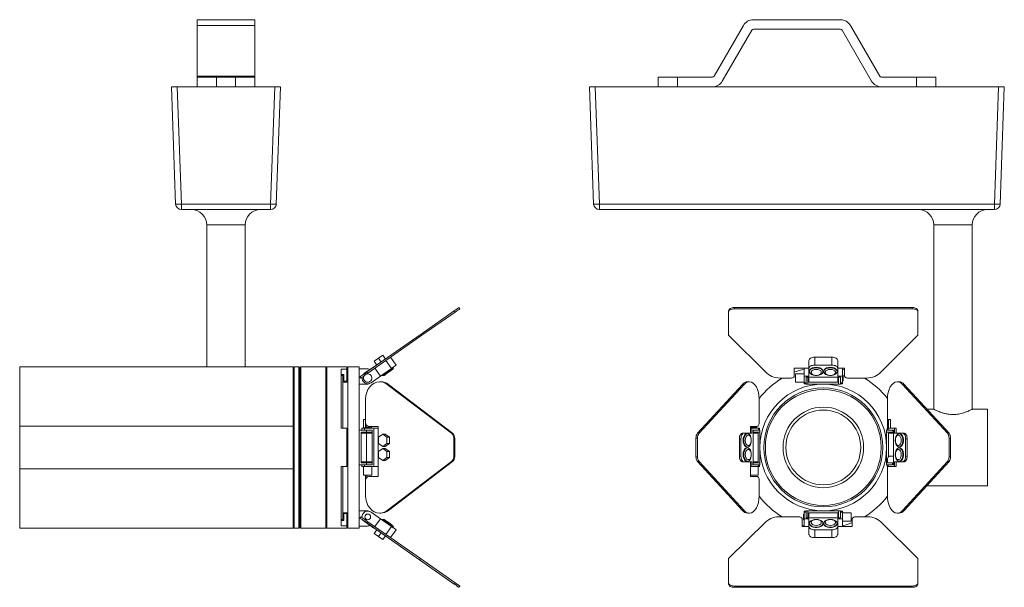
# Model space of a CAD drawing. Header units: millimetres. Extents: x -205 to 614, y -56 to 541.
# Tile 1 of 3: x -205 to 308, y -56 to 240. Entities that reach past the tile are written whole.
import ezdxf

# ---------------------------------------------------------------- set-up
doc = ezdxf.new("R2010")
doc.units = ezdxf.units.MM

msp = doc.modelspace()

# ---------------------------------------------------------------- linework, layer by layer
at = {"color": 7, "linetype": 'Continuous', "lineweight": 15}
for p, q in [((-82.49, 239.77), (-112.49, 239.77)), ((-112.49, 239.77), (-112.49, 236.77)), ((-82.49, 236.77), (-112.49, 236.77)), ((-112.49, 210.27), (-112.49, 236.77)), ((-82.49, 239.77), (-82.49, 236.77)), ((-82.49, 210.27), (-82.49, 236.77)), ((156.87, 210.27), (172.17, 236.77)), ((177.37, 239.77), (222.79, 239.77)), ((227.98, 236.77), (243.28, 210.27)), ((176.5, 234.27), (161.2, 207.77)), ((222.79, 234.77), (177.37, 234.77)), ((238.95, 207.77), (223.65, 234.27)), ((-82.49, 210.27), (-112.49, 210.27)), ((-112.49, 209.77), (-112.49, 210.27)), ((-112.49, 204.77), (-112.49, 209.77)), ((-112.49, 209.77), (-102.49, 209.77)), ((-102.49, 209.77), (-102.49, 204.77)), ((-92.49, 209.77), (-102.49, 209.77)), ((-92.49, 204.77), (-92.49, 209.77)), ((-92.49, 209.77), (-82.49, 209.77)), ((-82.49, 209.77), (-82.49, 210.27)), ((-82.49, 209.77), (-82.49, 204.77)), ((127.76, 204.77), (127.76, 209.77)), ((127.76, 209.77), (137.76, 209.77)), ((137.76, 209.77), (137.76, 204.77)), ((137.76, 209.77), (156, 209.77)), ((244.15, 209.77), (262.4, 209.77)), ((262.4, 204.77), (262.4, 209.77)), ((262.4, 209.77), (272.4, 209.77)), ((272.4, 209.77), (272.4, 204.77)), ((-123.74, 143.67), (-125.87, 204.77)), ((-125.87, 204.77), (-122.87, 204.77)), ((-122.87, 204.77), (-120.74, 143.67)), ((-122.87, 204.77), (-72.1, 204.77)), ((-74.23, 143.67), (-72.1, 204.77)), ((-72.1, 204.77), (-69.1, 204.77)), ((-69.1, 204.77), (-71.24, 143.67)), ((94.13, 143.67), (91.99, 204.77)), ((91.99, 204.77), (94.99, 204.77)), ((94.99, 204.77), (97.12, 143.67)), ((94.99, 204.77), (305.16, 204.77)), ((303.03, 143.67), (305.16, 204.77)), ((305.16, 204.77), (308.16, 204.77)), ((308.16, 204.77), (306.03, 143.67)), ((-120.74, 143.67), (-74.23, 143.67)), ((-120.74, 140.77), (-120.74, 143.67)), ((-74.23, 140.77), (-120.74, 140.77)), ((-74.23, 143.67), (-74.23, 140.77)), ((97.12, 143.67), (303.03, 143.67)), ((97.12, 143.67), (97.12, 140.77)), ((303.03, 140.77), (97.12, 140.77)), ((303.03, 143.67), (303.03, 140.77)), ((-107.49, 132.77), (-107.49, 58.77)), ((-87.49, 58.77), (-87.49, 132.77)), ((271.43, 132.77), (271.43, 36.67)), ((291.43, 36.67), (291.43, 132.77)), ((21.47, 87.96), (4.2, 75.87)), ((21.93, 87.31), (4.66, 75.22)), ((21.47, 87.96), (21.93, 87.31)), ((23.93, 89.69), (24.39, 89.03)), ((164.48, 87.96), (164.48, 87.31)), ((164.48, 87.31), (164.48, 75.22)), ((167.48, 89.69), (167.48, 89.03)), ((260.17, 89.69), (167.48, 89.69)), ((260.17, 89.03), (167.48, 89.03)), ((260.17, 89.69), (260.17, 89.03)), ((263.17, 87.96), (263.17, 87.31)), ((263.17, 75.22), (263.17, 87.31)), ((4.2, 75.87), (-23.99, 56.13)), ((4.66, 75.22), (-23.53, 55.48)), ((4.2, 75.87), (4.66, 75.22)), ((164.48, 75.22), (184.35, 55.48)), ((243.3, 55.48), (263.17, 75.22)), ((-17.99, 63.26), (-20.25, 61.68)), ((-20.25, 61.68), (-18.87, 59.72)), ((-15.74, 64.84), (-17.99, 63.26)), ((-17.99, 63.26), (-16.62, 61.29)), ((-15.74, 64.84), (-14.37, 62.87)), ((-14.11, 62.07), (-11.24, 57.98)), ((-11.65, 63.79), (-8.79, 59.7)), ((206.33, 62.07), (206.33, 57.98)), ((218.33, 63.79), (209.33, 63.79)), ((209.33, 63.79), (209.33, 59.7)), ((218.33, 63.79), (218.33, 59.7)), ((221.33, 62.07), (221.33, 57.98)), ((-62.49, 58.77), (-204.99, 58.77)), ((-204.99, 58.77), (-204.99, 27.9)), ((-61.99, 58.77), (-62.49, 58.27)), ((-62.49, 27.9), (-62.49, 58.77)), ((-59.49, 58.77), (-61.99, 58.77)), ((-61.99, -25.23), (-61.99, 58.77)), ((-58.99, 58.27), (-59.49, 58.77)), ((-59.49, -25.23), (-59.49, 58.77)), ((-58.49, 58.77), (-58.99, 58.27)), ((-58.99, -24.73), (-58.99, 58.27)), ((-45.49, 58.77), (-58.49, 58.77)), ((-58.49, -25.23), (-58.49, 58.77)), ((-44.99, 58.27), (-45.49, 58.77)), ((-45.49, -25.23), (-45.49, 58.77)), ((-34.49, 58.77), (-44.99, 58.77)), ((-44.99, -25.23), (-44.99, 58.77)), ((-34.49, 57.56), (-37.49, 57.56)), ((-37.49, 57.56), (-37.49, 26.77)), ((-34.49, 58.77), (-34.49, 57.56)), ((-34.49, 57.56), (-34.49, 51.27)), ((-27.99, 58.77), (-33.99, 58.77)), ((-33.99, -25.23), (-33.99, 58.77)), ((-27.99, 57.8), (-27.99, 58.77)), ((-27.99, 25.77), (-27.99, 57.8)), ((-24.19, 57.8), (-27.99, 57.8)), ((-20.42, 58.88), (-25.33, 55.43)), ((-20.42, 58.88), (-20.3, 58.71)), ((-19.85, 58.06), (-16.98, 53.96)), ((-11.24, 57.98), (-16.98, 53.96)), ((-10.62, 57.44), (-10.23, 58.27)), ((-10.23, 58.27), (-10.42, 58.55)), ((198.73, 58.06), (203.83, 58.06)), ((198.73, 54.04), (198.73, 58.06)), ((203.83, 58.06), (206.33, 58.06)), ((203.83, 58.06), (203.83, 53.96)), ((206.33, 57.98), (206.33, 53.96)), ((206.63, 56.54), (206.63, 56.27)), ((218.33, 59.7), (209.33, 59.7)), ((213.63, 56.27), (213.63, 56.54)), ((214.03, 56.54), (214.03, 56.27)), ((221.03, 56.27), (221.03, 56.54)), ((221.33, 58.06), (223.83, 58.06)), ((221.33, 53.96), (221.33, 57.98)), ((223.83, 58.06), (224.83, 58.06)), ((223.83, 58.06), (223.83, 53.96)), ((223.83, 57.56), (224.83, 57.31)), ((224.83, 58.06), (224.83, 54.04)), ((-36.14, 54.77), (-37.49, 54.77)), ((-36.49, 54.27), (-37.49, 54.27)), ((-36.49, 26.77), (-36.49, 54.27)), ((-36.14, 54.77), (-36.14, 51.27)), ((-27.68, 53.55), (-27.22, 52.89)), ((-23.99, 56.13), (-23.53, 55.48)), ((-16.98, 53.96), (-21.89, 50.52)), ((-16.16, 54.53), (-15.96, 54.26)), ((-15.96, 54.26), (-15.04, 54.34)), ((192.15, 52.89), (196.73, 52.89)), ((203.83, 55.18), (199.33, 55.18)), ((199.33, 50.78), (199.33, 55.18)), ((203.83, 53.96), (203.83, 50.52)), ((206.33, 53.96), (203.83, 53.96)), ((204.83, 53.39), (222.83, 53.39)), ((204.83, 50.52), (204.83, 53.39)), ((205.83, 53.41), (205.83, 49.8)), ((206.33, 53.39), (206.33, 50.8)), ((223.83, 53.96), (221.33, 53.96)), ((221.33, 53.39), (221.33, 50.8)), ((221.83, 49.8), (221.83, 53.41)), ((222.83, 53.39), (222.83, 50.52)), ((224.23, 54.48), (223.83, 54.48)), ((223.83, 50.52), (223.83, 53.96)), ((223.83, 51.48), (224.23, 51.48)), ((224.23, 54.48), (224.23, 52.98)), ((224.23, 52.98), (224.23, 51.48)), ((226.83, 52.89), (235.51, 52.89)), ((-33.99, 50.77), (-36.49, 50.77)), ((-34.49, 51.27), (-36.14, 51.27)), ((-24.19, 49.8), (-27.99, 49.8)), ((-16.73, 51.04), (-17.31, 51.04)), ((-13.4, 49.67), (20.04, 24.16)), ((-13.4, 49.67), (-12.82, 49.67)), ((-12.82, 49.67), (20.61, 24.16)), ((171.69, 49.67), (148.28, 24.16)), ((172.51, 49.67), (149.1, 24.16)), ((171.69, 49.67), (172.51, 49.67)), ((175.25, 51.04), (174.43, 51.04)), ((199.33, 50.78), (203.83, 50.78)), ((204.83, 50.52), (203.83, 50.52)), ((203.83, 50.52), (203.83, 49.98)), ((203.83, 49.98), (204.83, 49.98)), ((204.83, 49.8), (204.83, 50.52)), ((205.83, 49.8), (204.83, 49.8)), ((205.83, 49.8), (221.83, 49.8)), ((221.33, 50.8), (206.33, 50.8)), ((222.83, 49.8), (221.83, 49.8)), ((222.83, 50.52), (223.83, 50.52)), ((222.83, 50.52), (222.83, 49.8)), ((222.83, 49.98), (223.83, 49.98)), ((223.83, 50.52), (223.83, 49.98)), ((253.23, 51.04), (252.41, 51.04)), ((278.56, 24.16), (255.14, 49.67)), ((255.96, 49.67), (255.14, 49.67)), ((279.38, 24.16), (255.96, 49.67)), ((-24.68, 29.77), (-24.68, 42.04)), ((180.41, 29.77), (180.41, 42.04)), ((247.25, 42.04), (247.25, 27.37)), ((271.23, 36.77), (267.8, 36.77)), ((299.43, 36.77), (291.59, 36.77)), ((299.43, 36.77), (299.43, -3.23)), ((-25.81, 31.27), (-25.81, 26.77)), ((-25.81, 31.27), (-24.64, 31.27)), ((247.87, 26.77), (247.87, 31.27)), ((247.87, 31.27), (248.92, 31.27)), ((248.92, 31.27), (248.92, 26.77)), ((-62.49, 27.9), (-204.99, 27.9)), ((-204.99, 27.9), (-204.99, 5.65)), ((-62.49, 27.9), (-62.49, 25.83)), ((-62.49, 7.72), (-62.49, 25.83)), ((-34.49, 26.77), (-37.49, 26.77)), ((-34.49, 26.77), (-34.49, 6.77)), ((-27.99, 7.77), (-27.99, 25.77)), ((-24.19, 25.77), (-27.99, 25.77)), ((-26.61, 26.77), (-26.61, 25.77)), ((-26.61, 26.77), (-25.33, 26.77)), ((-25.33, 25.77), (-25.33, 26.77)), ((-25.33, 26.77), (-20.42, 26.77)), ((-25.11, 27.17), (-25.11, 26.77)), ((-25.11, 27.17), (-22.11, 27.17)), ((-24.68, 29.77), (-24.68, 27.37)), ((-24.68, 27.37), (-24.1, 27.37)), ((-24.19, 24.77), (-24.19, 25.77)), ((-24.19, 25.77), (-22.5, 25.77)), ((-24.1, 28.25), (-24.1, 27.37)), ((-23.22, 27.17), (-23.22, 27.78)), ((-18.12, 27.77), (-23.04, 27.77)), ((-21.24, 25.77), (-22.5, 25.77)), ((-22.11, 26.77), (-22.11, 27.17)), ((-21.71, 27.77), (-21.71, 26.77)), ((-21.24, 7.77), (-21.24, 25.77)), ((-20.42, 26.77), (-20.42, 6.77)), ((-20.42, 26.77), (-18.12, 26.77)), ((-18.12, 26.77), (-18.12, 27.77)), ((-18.12, 6.77), (-18.12, 26.77)), ((175.82, 27.77), (179.26, 27.77)), ((175.82, 26.77), (175.82, 27.77)), ((175.82, 24.27), (175.82, 26.77)), ((175.82, 26.77), (176.64, 26.77)), ((176.12, 27.17), (176.12, 26.77)), ((176.12, 27.17), (177.62, 27.17)), ((180.08, 26.77), (176.64, 26.77)), ((176.64, 26.77), (176.64, 24.27)), ((177.21, 25.77), (180.08, 25.77)), ((177.21, 7.77), (177.21, 25.77)), ((177.62, 27.17), (179.12, 27.17)), ((179.12, 26.77), (179.12, 27.17)), ((180.08, 25.77), (180.08, 26.77)), ((180.08, 26.77), (180.62, 26.77)), ((180.08, 25.77), (180.8, 25.77)), ((180.62, 25.77), (180.62, 26.77)), ((180.8, 25.77), (180.8, 24.77)), ((246.85, 24.77), (246.85, 25.77)), ((246.85, 25.77), (247.58, 25.77)), ((247.03, 26.77), (247.03, 25.77)), ((247.58, 26.77), (247.03, 26.77)), ((247.58, 25.77), (247.58, 26.77)), ((251.02, 26.77), (247.58, 26.77)), ((247.58, 25.77), (250.44, 25.77)), ((249.91, 25.37), (249.91, 25.77)), ((250.44, 25.77), (250.44, 7.77)), ((251.02, 24.27), (251.02, 26.77)), ((251.84, 26.77), (251.02, 26.77)), ((251.84, 24.27), (251.84, 26.77)), ((-26.99, 24.77), (-26.99, 8.77)), ((-24.19, 24.77), (-26.99, 24.77)), ((-26.99, 24.27), (-24.19, 24.27)), ((-21.24, 24.77), (-24.19, 24.77)), ((-24.19, 24.27), (-24.19, 9.27)), ((-24.19, 24.27), (-21.24, 24.27)), ((-18.07, 22.06), (-15.81, 23.65)), ((-18.07, 18.88), (-18.07, 22.06)), ((-15.81, 23.65), (-13.56, 22.06)), ((-15.81, 23.65), (-14.44, 23.65)), ((-14.44, 23.65), (-12.19, 22.06)), ((-13.56, 22.06), (-13.56, 18.88)), ((-13.56, 22.06), (-12.19, 22.06)), ((-12.19, 22.06), (-12.19, 18.88)), ((20.04, 24.16), (20.61, 24.16)), ((21.19, 21.62), (21.19, 11.93)), ((21.19, 21.62), (21.77, 21.62)), ((21.77, 21.62), (21.77, 11.93)), ((147.47, 21.62), (147.47, 11.93)), ((147.47, 21.62), (148.29, 21.62)), ((148.28, 24.16), (149.1, 24.16)), ((148.29, 21.62), (148.29, 11.93)), ((170.08, 21.27), (170.08, 12.27)), ((170.08, 21.27), (170.9, 21.27)), ((170.9, 21.27), (170.9, 12.27)), ((171.8, 24.27), (172.62, 24.27)), ((176.64, 24.27), (172.62, 24.27)), ((174.33, 23.97), (174.06, 23.97)), ((180.8, 24.77), (177.19, 24.77)), ((177.21, 24.27), (179.8, 24.27)), ((179.8, 24.27), (179.8, 9.27)), ((180.8, 8.77), (180.8, 24.77)), ((250.46, 24.77), (246.85, 24.77)), ((246.85, 24.77), (246.85, 8.77)), ((247.85, 12.03), (247.85, 24.27)), ((250.44, 24.27), (247.85, 24.27)), ((249.91, 25.37), (250.44, 25.37)), ((255.03, 24.27), (251.02, 24.27)), ((253.6, 23.97), (253.32, 23.97)), ((255.85, 24.27), (255.03, 24.27)), ((257.57, 21.27), (256.75, 21.27)), ((256.75, 12.27), (256.75, 21.27)), ((257.57, 12.27), (257.57, 21.27)), ((279.38, 24.16), (278.56, 24.16)), ((280.19, 21.62), (279.37, 21.62)), ((279.37, 11.93), (279.37, 21.62)), ((280.19, 11.93), (280.19, 21.62)), ((-15.81, 17.3), (-18.07, 18.88)), ((-18.07, 14.66), (-15.81, 16.25)), ((-13.56, 18.88), (-15.81, 17.3)), ((-15.81, 17.3), (-14.44, 17.3)), ((-15.81, 16.25), (-13.56, 14.66)), ((-15.81, 16.25), (-14.44, 16.25)), ((-12.19, 18.88), (-14.44, 17.3)), ((-14.44, 16.25), (-12.19, 14.66)), ((-13.56, 18.88), (-12.19, 18.88)), ((174.06, 16.97), (174.33, 16.97)), ((174.33, 16.57), (174.06, 16.57)), ((253.32, 16.97), (253.6, 16.97)), ((253.6, 16.57), (253.32, 16.57)), ((-18.07, 11.48), (-18.07, 14.66)), ((-15.81, 9.9), (-18.07, 11.48)), ((-13.56, 11.48), (-15.81, 9.9)), ((-12.19, 11.48), (-14.44, 9.9)), ((-13.56, 14.66), (-13.56, 11.48)), ((-13.56, 14.66), (-12.19, 14.66)), ((-13.56, 11.48), (-12.19, 11.48)), ((-12.19, 14.66), (-12.19, 11.48)), ((21.19, 11.93), (21.77, 11.93)), ((147.47, 11.93), (148.29, 11.93)), ((170.08, 12.27), (170.9, 12.27)), ((247.25, 10.27), (247.25, 8.77)), ((250.44, 12.27), (248.39, 12.27)), ((257.57, 12.27), (256.75, 12.27)), ((280.19, 11.93), (279.37, 11.93)), ((-62.49, 5.65), (-204.99, 5.65)), ((-204.99, 5.65), (-204.99, -25.23)), ((-62.49, 7.72), (-62.49, 5.65)), ((-62.49, -25.23), (-62.49, 5.65)), ((-34.49, 6.77), (-37.49, 6.77)), ((-37.49, 6.77), (-37.49, -24.02)), ((-36.49, -20.73), (-36.49, 6.77)), ((-27.99, -24.25), (-27.99, 7.77)), ((-24.19, 7.77), (-27.99, 7.77)), ((-26.99, 9.27), (-24.19, 9.27)), ((-24.19, 8.77), (-26.99, 8.77)), ((-26.61, 7.77), (-26.61, 6.77)), ((-26.61, 6.77), (-25.33, 6.77)), ((-25.81, 6.77), (-25.81, 2.27)), ((-25.33, 7.77), (-25.33, 6.77)), ((-20.42, 6.77), (-25.33, 6.77)), ((-24.68, 9.27), (-24.68, 8.77)), ((-24.19, 9.27), (-21.24, 9.27)), ((-24.19, 7.77), (-24.19, 8.77)), ((-24.19, 8.77), (-21.24, 8.77)), ((-22.5, 7.77), (-24.19, 7.77)), ((-24.1, 9.27), (-24.1, 8.77)), ((-22.5, 7.77), (-21.24, 7.77)), ((-21.41, 2.27), (-21.41, 6.77)), ((-20.42, 6.77), (-18.12, 6.77)), ((-18.12, 1.67), (-18.12, 6.77)), ((-15.81, 9.9), (-14.44, 9.9)), ((20.04, 9.38), (-13.4, -16.12)), ((20.61, 9.38), (-12.82, -16.12)), ((20.04, 9.38), (20.61, 9.38)), ((148.28, 9.38), (149.1, 9.38)), ((148.28, 9.38), (171.69, -16.12)), ((149.1, 9.38), (172.51, -16.12)), ((171.8, 9.27), (172.62, 9.27)), ((172.62, 9.27), (176.64, 9.27)), ((174.06, 9.57), (174.33, 9.57)), ((175.82, 6.77), (175.82, 9.27)), ((175.82, 1.67), (175.82, 6.77)), ((175.82, 6.77), (176.64, 6.77)), ((176.64, 9.27), (176.64, 6.77)), ((176.64, 6.77), (180.08, 6.77)), ((177.19, 8.77), (180.8, 8.77)), ((177.21, 9.27), (179.8, 9.27)), ((180.08, 7.77), (177.21, 7.77)), ((179.82, 2.27), (179.82, 6.77)), ((180.08, 7.77), (180.08, 6.77)), ((180.8, 7.77), (180.08, 7.77)), ((180.08, 6.77), (180.62, 6.77)), ((180.62, 6.77), (180.62, 7.77)), ((180.8, 8.77), (180.8, 7.77)), ((246.85, 7.77), (246.85, 8.77)), ((246.85, 8.77), (249.91, 8.77)), ((247.58, 7.77), (246.85, 7.77)), ((247.03, 7.77), (247.03, 6.77)), ((247.58, 6.77), (247.03, 6.77)), ((247.25, 6.77), (247.25, -8.49)), ((247.58, 7.77), (247.58, 6.77)), ((250.44, 7.77), (247.58, 7.77)), ((247.58, 6.77), (251.02, 6.77)), ((249.91, 7.77), (249.91, 8.77)), ((251.02, 9.27), (255.03, 9.27)), ((251.02, 6.77), (251.02, 9.27)), ((251.84, 6.77), (251.02, 6.77)), ((251.84, 6.77), (251.84, 9.27)), ((253.32, 9.57), (253.6, 9.57)), ((255.85, 9.27), (255.03, 9.27)), ((255.14, -16.12), (278.56, 9.38)), ((255.96, -16.12), (279.38, 9.38)), ((279.38, 9.38), (278.56, 9.38)), ((-21.41, 2.27), (-25.81, 2.27)), ((-24.68, 2.27), (-24.68, -0.33)), ((-24.1, 2.27), (-24.1, 1.19)), ((-23.04, 1.67), (-18.12, 1.67)), ((179.82, 2.27), (175.82, 2.27)), ((179.26, 1.67), (175.82, 1.67)), ((-24.68, -8.49), (-24.68, -0.33)), ((180.41, -8.49), (180.41, -0.33)), ((267.8, -3.23), (299.43, -3.23)), ((-36.49, -17.23), (-33.99, -17.23)), ((-36.14, -17.73), (-36.14, -21.23)), ((-34.49, -17.73), (-36.14, -17.73)), ((-34.49, -17.73), (-34.49, -24.02)), ((-24.19, -16.25), (-27.99, -16.25)), ((-27.68, -20.01), (-27.22, -19.35)), ((-21.89, -16.98), (-16.98, -20.42)), ((-19.85, -24.51), (-16.98, -20.42)), ((-17.31, -17.49), (-16.73, -17.49)), ((-16.98, -20.42), (-11.24, -24.43)), ((-13.4, -16.12), (-12.82, -16.12)), ((171.69, -16.12), (172.51, -16.12)), ((174.43, -17.49), (175.25, -17.49)), ((200.83, -19.35), (191.62, -19.35)), ((202.83, -24.51), (202.83, -20.5)), ((203.83, -17.93), (203.43, -17.93)), ((203.43, -19.43), (203.43, -17.93)), ((203.43, -20.93), (203.43, -19.43)), ((204.83, -16.43), (203.83, -16.43)), ((203.83, -16.98), (203.83, -16.43)), ((203.83, -16.98), (203.83, -20.42)), ((204.83, -16.98), (203.83, -16.98)), ((203.83, -20.42), (206.33, -20.42)), ((203.83, -24.51), (203.83, -20.42)), ((204.83, -16.98), (204.83, -16.25)), ((204.83, -16.25), (205.83, -16.25)), ((204.83, -19.84), (204.83, -16.98)), ((222.83, -19.84), (204.83, -19.84)), ((205.83, -16.25), (205.83, -19.86)), ((221.83, -16.25), (205.83, -16.25)), ((206.33, -17.25), (221.33, -17.25)), ((206.33, -19.84), (206.33, -17.25)), ((206.33, -20.42), (206.33, -24.43)), ((221.33, -19.84), (221.33, -17.25)), ((221.33, -20.42), (223.83, -20.42)), ((221.33, -24.43), (221.33, -20.42)), ((221.83, -19.86), (221.83, -16.25)), ((221.83, -16.25), (222.83, -16.25)), ((222.83, -16.25), (222.83, -16.98)), ((223.83, -16.43), (222.83, -16.43)), ((222.83, -16.98), (222.83, -19.84)), ((222.83, -16.98), (223.83, -16.98)), ((223.83, -16.98), (223.83, -16.43)), ((223.83, -20.42), (223.83, -16.98)), ((228.33, -17.23), (223.83, -17.23)), ((223.83, -24.51), (223.83, -20.42)), ((228.33, -17.23), (228.33, -21.63)), ((228.93, -20.5), (228.93, -24.51)), ((236.04, -19.35), (230.93, -19.35)), ((252.41, -17.49), (253.23, -17.49)), ((255.96, -16.12), (255.14, -16.12)), ((-204.99, -25.23), (-62.49, -25.23)), ((-62.49, -24.73), (-61.99, -25.23)), ((-61.99, -25.23), (-59.49, -25.23)), ((-59.49, -25.23), (-58.99, -24.73)), ((-58.99, -24.73), (-58.49, -25.23)), ((-58.49, -25.23), (-45.49, -25.23)), ((-45.49, -25.23), (-44.99, -24.73)), ((-44.99, -25.23), (-34.49, -25.23)), ((-37.49, -20.73), (-36.49, -20.73)), ((-36.14, -21.23), (-37.49, -21.23)), ((-34.49, -24.02), (-37.49, -24.02)), ((-34.49, -24.02), (-34.49, -25.23)), ((-33.99, -25.23), (-27.99, -25.23)), ((-27.99, -25.23), (-27.99, -24.25)), ((-24.19, -24.25), (-27.99, -24.25)), ((-25.33, -21.89), (-20.42, -25.33)), ((-23.99, -22.59), (-23.53, -21.93)), ((-23.99, -22.59), (3.45, -41.8)), ((-23.53, -21.93), (3.91, -41.15)), ((-20.42, -25.33), (-20.3, -25.17)), ((-15.96, -20.71), (-16.16, -20.99)), ((-15.04, -20.79), (-15.96, -20.71)), ((-14.11, -28.53), (-11.24, -24.43)), ((-10.23, -24.73), (-10.62, -23.89)), ((-10.42, -25.01), (-10.23, -24.73)), ((183.82, -21.93), (164.48, -41.15)), ((203.83, -24.02), (202.83, -23.76)), ((203.83, -24.51), (202.83, -24.51)), ((203.43, -20.93), (203.83, -20.93)), ((206.33, -24.51), (203.83, -24.51)), ((206.33, -28.53), (206.33, -24.43)), ((206.63, -22.72), (206.63, -23)), ((213.63, -23), (213.63, -22.72)), ((214.03, -22.72), (214.03, -23)), ((221.03, -23), (221.03, -22.72)), ((221.33, -28.53), (221.33, -24.43)), ((223.83, -24.51), (221.33, -24.51)), ((223.83, -21.63), (228.33, -21.63)), ((228.93, -24.51), (223.83, -24.51)), ((263.17, -41.15), (243.83, -21.93)), ((-20.25, -28.14), (-18.87, -26.17)), ((-17.99, -29.72), (-20.25, -28.14)), ((-17.99, -29.72), (-16.62, -27.75)), ((-15.74, -31.29), (-17.99, -29.72)), ((-15.74, -31.29), (-14.37, -29.33)), ((-11.65, -30.25), (-8.79, -26.15)), ((209.33, -26.15), (218.33, -26.15)), ((209.33, -30.25), (209.33, -26.15)), ((218.33, -30.25), (209.33, -30.25)), ((218.33, -30.25), (218.33, -26.15)), ((3.45, -41.8), (3.91, -41.15)), ((3.45, -41.8), (21.47, -54.42)), ((3.91, -41.15), (21.93, -53.77)), ((164.48, -41.15), (164.48, -53.77)), ((263.17, -53.77), (263.17, -41.15)), ((21.47, -54.42), (21.93, -53.77)), ((23.93, -56.14), (24.39, -55.49)), ((164.48, -54.42), (164.48, -53.77)), ((167.48, -56.14), (167.48, -55.49)), ((167.48, -55.49), (260.17, -55.49)), ((167.48, -56.14), (260.17, -56.14)), ((260.17, -56.14), (260.17, -55.49)), ((263.17, -54.42), (263.17, -53.77))]:
    msp.add_line(p, q, dxfattribs=at)
at = {"color": 8, "linetype": 'Continuous', "lineweight": 15}
for p, q in [((-87.49, 132.77), (-107.49, 132.77)), ((281.43, 132.77), (271.43, 132.77)), ((291.43, 132.77), (281.43, 132.77))]:
    msp.add_line(p, q, dxfattribs=at)
at = {"color": 7, "linetype": 'Continuous', "lineweight": 15, "flags": 128}
for points in [[(23.93, 89.69), (23.88, 89.65), (23.74, 89.55), (23.52, 89.4), (23.21, 89.18), (22.84, 88.92), (22.41, 88.62), (21.95, 88.3), (21.47, 87.96)], [(24.39, 89.03), (24.34, 89), (24.2, 88.9), (23.97, 88.74), (23.67, 88.53), (23.3, 88.27), (22.87, 87.97), (22.41, 87.64), (21.93, 87.31)], [(167.48, 89.69), (166.9, 89.65), (166.33, 89.55), (165.82, 89.4), (165.36, 89.18), (164.99, 88.92), (164.71, 88.62), (164.54, 88.3), (164.48, 87.96)], [(167.48, 89.03), (166.9, 89), (166.33, 88.9), (165.82, 88.74), (165.36, 88.53), (164.99, 88.27), (164.71, 87.97), (164.54, 87.64), (164.48, 87.31)], [(263.17, 87.96), (263.11, 88.3), (262.94, 88.62), (262.67, 88.92), (262.29, 89.18), (261.84, 89.4), (261.32, 89.55), (260.76, 89.65), (260.17, 89.69)], [(263.17, 87.31), (263.11, 87.64), (262.94, 87.97), (262.67, 88.27), (262.29, 88.53), (261.84, 88.74), (261.32, 88.9), (260.76, 89), (260.17, 89.03)], [(209.33, 63.79), (208.74, 63.76), (208.18, 63.66), (207.66, 63.5), (207.21, 63.29), (206.83, 63.03), (206.56, 62.73), (206.39, 62.41), (206.33, 62.07)], [(221.33, 62.07), (221.27, 62.41), (221.1, 62.73), (220.82, 63.03), (220.45, 63.29), (219.99, 63.5), (219.48, 63.66), (218.91, 63.76), (218.33, 63.79)], [(-15.96, 54.26), (-15.93, 54.28), (-15.68, 54.46), (-15.2, 54.79), (-14.53, 55.26), (-13.74, 55.82), (-12.88, 56.42), (-12.05, 57), (-11.31, 57.52), (-10.73, 57.92), (-10.36, 58.18), (-10.23, 58.27)], [(-10.62, 57.44), (-10.75, 57.34), (-11.14, 57.07), (-11.73, 56.66), (-12.45, 56.16), (-13.22, 55.62), (-13.94, 55.11), (-14.53, 54.7), (-14.91, 54.43), (-15.04, 54.34)], [(-8.79, 59.7), (-8.83, 59.66), (-8.97, 59.57), (-9.2, 59.41), (-9.51, 59.19), (-9.88, 58.93), (-10.3, 58.63), (-10.76, 58.31), (-11.24, 57.98)], [(198.73, 55.96), (201.27, 56.85), (203.83, 57.56)], [(209.33, 59.7), (208.74, 59.66), (208.18, 59.57), (207.66, 59.41), (207.21, 59.19), (206.83, 58.93), (206.56, 58.63), (206.39, 58.31), (206.33, 57.98)], [(210.13, 58.55), (209.1, 58.46), (208.16, 58.2), (207.39, 57.79), (206.87, 57.28), (206.64, 56.69), (206.63, 56.54)], [(210.13, 58.27), (211.16, 58.18), (212.1, 57.92), (212.86, 57.52), (213.39, 57), (213.62, 56.42), (213.54, 55.82), (213.16, 55.26), (212.51, 54.79), (211.65, 54.46), (210.65, 54.28), (209.61, 54.28), (208.61, 54.46), (207.75, 54.79), (207.1, 55.26), (206.72, 55.82), (206.64, 56.42), (206.87, 57), (207.39, 57.52), (208.16, 57.92), (209.1, 58.18), (210.13, 58.27)], [(210.13, 57.44), (209.2, 57.34), (208.39, 57.07), (207.79, 56.66), (207.47, 56.16), (207.47, 55.62), (207.79, 55.11), (208.39, 54.7), (209.2, 54.43), (210.13, 54.34), (211.05, 54.43), (211.86, 54.7), (212.47, 55.11), (212.79, 55.62), (212.79, 56.16), (212.47, 56.66), (211.86, 57.07), (211.05, 57.34), (210.13, 57.44)], [(213.63, 56.54), (213.62, 56.69), (213.39, 57.28), (212.86, 57.79), (212.1, 58.2), (211.16, 58.46), (210.13, 58.55)], [(217.53, 58.55), (216.5, 58.46), (215.56, 58.2), (214.79, 57.79), (214.27, 57.28), (214.04, 56.69), (214.03, 56.54)], [(217.53, 58.27), (218.56, 58.18), (219.5, 57.92), (220.26, 57.52), (220.79, 57), (221.02, 56.42), (220.94, 55.82), (220.56, 55.26), (219.91, 54.79), (219.05, 54.46), (218.05, 54.28), (217.01, 54.28), (216.01, 54.46), (215.15, 54.79), (214.5, 55.26), (214.12, 55.82), (214.04, 56.42), (214.27, 57), (214.79, 57.52), (215.56, 57.92), (216.5, 58.18), (217.53, 58.27)], [(217.53, 57.44), (216.6, 57.34), (215.79, 57.07), (215.19, 56.66), (214.87, 56.16), (214.87, 55.62), (215.19, 55.11), (215.79, 54.7), (216.6, 54.43), (217.53, 54.34), (218.45, 54.43), (219.26, 54.7), (219.87, 55.11), (220.19, 55.62), (220.19, 56.16), (219.87, 56.66), (219.26, 57.07), (218.45, 57.34), (217.53, 57.44)], [(221.03, 56.54), (221.02, 56.69), (220.79, 57.28), (220.26, 57.79), (219.5, 58.2), (218.56, 58.46), (217.53, 58.55)], [(221.33, 57.98), (221.27, 58.31), (221.1, 58.63), (220.82, 58.93), (220.45, 59.19), (219.99, 59.41), (219.48, 59.57), (218.91, 59.66), (218.33, 59.7)], [(-23.99, 56.13), (-24.79, 55.57), (-25.52, 55.06), (-26.15, 54.62), (-26.69, 54.24), (-27.12, 53.94), (-27.43, 53.73), (-27.61, 53.59), (-27.68, 53.55)], [(-23.53, 55.48), (-24.33, 54.91), (-25.06, 54.41), (-25.69, 53.96), (-26.23, 53.59), (-26.66, 53.29), (-26.97, 53.07), (-27.15, 52.94), (-27.22, 52.89)], [(-26.1, 54.65), (-26.07, 54.7), (-25.33, 55.43)], [(196.73, 52.89), (197.12, 52.92), (197.49, 52.98), (197.84, 53.09), (198.14, 53.23), (198.39, 53.4), (198.58, 53.6), (198.69, 53.82), (198.73, 54.04)], [(224.83, 54.04), (224.87, 53.82), (224.98, 53.6), (225.16, 53.4), (225.41, 53.23), (225.72, 53.09), (226.06, 52.98), (226.44, 52.92), (226.83, 52.89)], [(-24.68, 42.04), (-24.54, 43.77), (-24.13, 45.43), (-23.47, 46.97), (-22.58, 48.33), (-21.49, 49.45), (-20.24, 50.29), (-18.88, 50.83), (-17.47, 51.03), (-16.05, 50.9), (-14.67, 50.44), (-13.4, 49.67)], [(180.41, 42.04), (180.31, 43.77), (180.03, 45.43), (179.56, 46.97), (178.94, 48.33), (178.17, 49.45), (177.3, 50.29), (176.35, 50.83), (175.36, 51.03), (174.37, 50.9), (173.4, 50.44), (172.51, 49.67)], [(255.14, 49.67), (254.25, 50.44), (253.29, 50.9), (252.29, 51.03), (251.3, 50.83), (250.35, 50.29), (249.48, 49.45), (248.72, 48.33), (248.09, 46.97), (247.63, 45.43), (247.34, 43.77), (247.25, 42.04)], [(179.26, 27.77), (179.48, 27.81), (179.7, 27.92), (179.9, 28.11), (180.07, 28.36), (180.21, 28.66), (180.32, 29.01), (180.39, 29.38), (180.41, 29.77)], [(171.8, 24.27), (171.47, 24.21), (171.15, 24.04), (170.85, 23.77), (170.59, 23.39), (170.37, 22.94), (170.21, 22.42), (170.12, 21.86), (170.08, 21.27)], [(172.62, 24.27), (172.29, 24.21), (171.96, 24.04), (171.67, 23.77), (171.41, 23.39), (171.19, 22.94), (171.03, 22.42), (170.94, 21.86), (170.9, 21.27)], [(174.06, 23.97), (173.91, 23.96), (173.32, 23.73), (172.81, 23.21), (172.4, 22.44), (172.14, 21.5), (172.05, 20.47)], [(172.33, 20.47), (172.42, 21.5), (172.68, 22.44), (173.08, 23.21), (173.6, 23.73), (174.18, 23.96), (174.78, 23.88), (175.34, 23.5), (175.81, 22.85), (176.14, 21.99), (176.32, 20.99), (176.32, 19.95), (176.14, 18.95), (175.81, 18.09), (175.34, 17.44), (174.78, 17.06), (174.18, 16.98), (173.6, 17.21), (173.08, 17.74), (172.68, 18.5), (172.42, 19.44), (172.33, 20.47)], [(173.16, 20.47), (173.26, 19.55), (173.53, 18.74), (173.94, 18.13), (174.44, 17.81), (174.98, 17.81), (175.49, 18.13), (175.9, 18.74), (176.17, 19.55), (176.26, 20.47), (176.17, 21.4), (175.9, 22.21), (175.49, 22.81), (174.98, 23.13), (174.44, 23.13), (173.94, 22.81), (173.53, 22.21), (173.26, 21.4), (173.16, 20.47)], [(251.31, 20.47), (251.4, 21.5), (251.66, 22.44), (252.07, 23.21), (252.59, 23.73), (253.17, 23.96), (253.77, 23.88), (254.32, 23.5), (254.79, 22.85), (255.13, 21.99), (255.31, 20.99), (255.31, 19.95), (255.13, 18.95), (254.79, 18.09), (254.32, 17.44), (253.77, 17.06), (253.17, 16.98), (252.59, 17.21), (252.07, 17.74), (251.66, 18.5), (251.4, 19.44), (251.31, 20.47)], [(251.39, 20.47), (251.49, 19.55), (251.76, 18.74), (252.17, 18.13), (252.67, 17.81), (253.21, 17.81), (253.72, 18.13), (254.13, 18.74), (254.4, 19.55), (254.49, 20.47), (254.4, 21.4), (254.13, 22.21), (253.72, 22.81), (253.21, 23.13), (252.67, 23.13), (252.17, 22.81), (251.76, 22.21), (251.49, 21.4), (251.39, 20.47)], [(253.6, 16.97), (254.04, 17.06), (254.6, 17.44), (255.07, 18.09), (255.41, 18.95), (255.58, 19.95), (255.58, 20.99), (255.41, 21.99), (255.07, 22.85), (254.6, 23.5), (254.04, 23.88), (253.6, 23.97)], [(256.75, 21.27), (256.72, 21.86), (256.62, 22.42), (256.46, 22.94), (256.25, 23.39), (255.99, 23.77), (255.69, 24.04), (255.37, 24.21), (255.03, 24.27)], [(257.57, 21.27), (257.54, 21.86), (257.44, 22.42), (257.28, 22.94), (257.07, 23.39), (256.81, 23.77), (256.51, 24.04), (256.19, 24.21), (255.85, 24.27)], [(172.05, 20.47), (172.14, 19.44), (172.4, 18.5), (172.81, 17.74), (173.32, 17.21), (173.91, 16.98), (174.06, 16.97)], [(174.06, 16.57), (173.91, 16.56), (173.32, 16.33), (172.81, 15.81), (172.4, 15.04), (172.14, 14.1), (172.05, 13.07)], [(172.33, 13.07), (172.42, 14.1), (172.68, 15.04), (173.08, 15.81), (173.6, 16.33), (174.18, 16.56), (174.78, 16.48), (175.34, 16.1), (175.81, 15.45), (176.14, 14.59), (176.32, 13.59), (176.32, 12.55), (176.14, 11.55), (175.81, 10.69), (175.34, 10.04), (174.78, 9.66), (174.18, 9.58), (173.6, 9.81), (173.08, 10.34), (172.68, 11.1), (172.42, 12.04), (172.33, 13.07)], [(173.16, 13.07), (173.26, 12.15), (173.53, 11.34), (173.94, 10.73), (174.44, 10.41), (174.98, 10.41), (175.49, 10.73), (175.9, 11.34), (176.17, 12.15), (176.26, 13.07), (176.17, 14), (175.9, 14.81), (175.49, 15.41), (174.98, 15.73), (174.44, 15.73), (173.94, 15.41), (173.53, 14.81), (173.26, 14), (173.16, 13.07)], [(251.31, 13.07), (251.4, 14.1), (251.66, 15.04), (252.07, 15.81), (252.59, 16.33), (253.17, 16.56), (253.77, 16.48), (254.32, 16.1), (254.79, 15.45), (255.13, 14.59), (255.31, 13.59), (255.31, 12.55), (255.13, 11.55), (254.79, 10.69), (254.32, 10.04), (253.77, 9.66), (253.17, 9.58), (252.59, 9.81), (252.07, 10.34), (251.66, 11.1), (251.4, 12.04), (251.31, 13.07)], [(251.39, 13.07), (251.49, 12.15), (251.76, 11.34), (252.17, 10.73), (252.67, 10.41), (253.21, 10.41), (253.72, 10.73), (254.13, 11.34), (254.4, 12.15), (254.49, 13.07), (254.4, 14), (254.13, 14.81), (253.72, 15.41), (253.21, 15.73), (252.67, 15.73), (252.17, 15.41), (251.76, 14.81), (251.49, 14), (251.39, 13.07)], [(253.6, 9.57), (254.04, 9.66), (254.6, 10.04), (255.07, 10.69), (255.41, 11.55), (255.58, 12.55), (255.58, 13.59), (255.41, 14.59), (255.07, 15.45), (254.6, 16.1), (254.04, 16.48), (253.6, 16.57)], [(170.08, 12.27), (170.12, 11.69), (170.21, 11.12), (170.37, 10.61), (170.59, 10.15), (170.85, 9.78), (171.15, 9.5), (171.47, 9.33), (171.8, 9.27)], [(170.9, 12.27), (170.94, 11.69), (171.03, 11.12), (171.19, 10.61), (171.41, 10.15), (171.67, 9.78), (171.96, 9.5), (172.29, 9.33), (172.62, 9.27)], [(172.05, 13.07), (172.14, 12.04), (172.4, 11.1), (172.81, 10.34), (173.32, 9.81), (173.91, 9.58), (174.06, 9.57)], [(248.39, 12.27), (248.17, 12.23), (247.96, 12.12), (247.76, 11.93), (247.58, 11.69), (247.44, 11.38), (247.33, 11.04), (247.27, 10.66), (247.25, 10.27)], [(255.03, 9.27), (255.37, 9.33), (255.69, 9.5), (255.99, 9.78), (256.25, 10.15), (256.46, 10.61), (256.62, 11.12), (256.72, 11.69), (256.75, 12.27)], [(255.85, 9.27), (256.19, 9.33), (256.51, 9.5), (256.81, 9.78), (257.07, 10.15), (257.28, 10.61), (257.44, 11.12), (257.54, 11.69), (257.57, 12.27)], [(180.41, -0.33), (180.39, 0.06), (180.32, 0.44), (180.21, 0.78), (180.07, 1.09), (179.9, 1.33), (179.7, 1.52), (179.48, 1.63), (179.26, 1.67)], [(-13.4, -16.12), (-14.67, -16.9), (-16.05, -17.36), (-17.47, -17.49), (-18.88, -17.28), (-20.24, -16.75), (-21.49, -15.9), (-22.58, -14.78), (-23.47, -13.43), (-24.13, -11.89), (-24.54, -10.22), (-24.68, -8.49)], [(172.51, -16.12), (173.4, -16.9), (174.37, -17.36), (175.36, -17.49), (176.35, -17.28), (177.3, -16.75), (178.17, -15.9), (178.94, -14.78), (179.56, -13.43), (180.03, -11.89), (180.31, -10.22), (180.41, -8.49)], [(247.25, -8.49), (247.34, -10.22), (247.63, -11.89), (248.09, -13.43), (248.72, -14.78), (249.48, -15.9), (250.35, -16.75), (251.3, -17.28), (252.29, -17.49), (253.29, -17.36), (254.25, -16.9), (255.14, -16.12)], [(-27.68, -20.01), (-27.61, -20.05), (-27.43, -20.18), (-27.12, -20.4), (-26.69, -20.7), (-26.15, -21.07), (-25.52, -21.52), (-24.79, -22.03), (-23.99, -22.59)], [(-27.22, -19.35), (-27.15, -19.4), (-26.97, -19.53), (-26.66, -19.74), (-26.23, -20.04), (-25.69, -20.42), (-25.06, -20.86), (-24.33, -21.37), (-23.53, -21.93)], [(202.83, -20.5), (202.79, -20.27), (202.68, -20.06), (202.49, -19.86), (202.24, -19.69), (201.94, -19.54), (201.59, -19.44), (201.22, -19.37), (200.83, -19.35)], [(230.93, -19.35), (230.54, -19.37), (230.16, -19.44), (229.82, -19.54), (229.51, -19.69), (229.26, -19.86), (229.08, -20.06), (228.97, -20.27), (228.93, -20.5)], [(-26.1, -21.11), (-26.07, -21.15), (-25.33, -21.89)], [(-10.23, -24.73), (-10.26, -24.71), (-10.51, -24.53), (-11, -24.19), (-11.66, -23.73), (-12.46, -23.17), (-13.31, -22.57), (-14.14, -21.99), (-14.88, -21.47), (-15.47, -21.06), (-15.84, -20.8), (-15.96, -20.71), (-15.96, -20.71)], [(-15.04, -20.79), (-14.91, -20.89), (-14.53, -21.16), (-13.94, -21.57), (-13.22, -22.07), (-12.45, -22.61), (-11.73, -23.12), (-11.14, -23.53), (-10.75, -23.8), (-10.62, -23.89)], [(-11.24, -24.43), (-10.76, -24.77), (-10.3, -25.09), (-9.88, -25.39), (-9.51, -25.65), (-9.2, -25.86), (-8.97, -26.02), (-8.83, -26.12), (-8.79, -26.15)], [(206.33, -24.43), (206.39, -24.77), (206.56, -25.09), (206.83, -25.39), (207.21, -25.65), (207.66, -25.86), (208.18, -26.02), (208.74, -26.12), (209.33, -26.15)], [(206.63, -23), (206.72, -23.45), (207.1, -24), (207.75, -24.47), (208.61, -24.81), (209.61, -24.98), (210.65, -24.98), (211.65, -24.81), (212.51, -24.47), (213.16, -24), (213.54, -23.45), (213.63, -23)], [(210.13, -20.71), (211.16, -20.8), (212.1, -21.06), (212.86, -21.47), (213.39, -21.99), (213.62, -22.57), (213.54, -23.17), (213.16, -23.73), (212.51, -24.19), (211.65, -24.53), (210.65, -24.71), (209.61, -24.71), (208.61, -24.53), (207.75, -24.19), (207.1, -23.73), (206.72, -23.17), (206.64, -22.57), (206.87, -21.99), (207.39, -21.47), (208.16, -21.06), (209.1, -20.8), (210.13, -20.71)], [(210.13, -20.79), (209.2, -20.89), (208.39, -21.16), (207.79, -21.57), (207.47, -22.07), (207.47, -22.61), (207.79, -23.12), (208.39, -23.53), (209.2, -23.8), (210.13, -23.89), (211.05, -23.8), (211.86, -23.53), (212.47, -23.12), (212.79, -22.61), (212.79, -22.07), (212.47, -21.57), (211.86, -21.16), (211.05, -20.89), (210.13, -20.79)], [(214.03, -23), (214.12, -23.45), (214.5, -24), (215.15, -24.47), (216.01, -24.81), (217.01, -24.98), (218.05, -24.98), (219.05, -24.81), (219.91, -24.47), (220.56, -24), (220.94, -23.45), (221.03, -23)], [(217.53, -20.71), (218.56, -20.8), (219.5, -21.06), (220.26, -21.47), (220.79, -21.99), (221.02, -22.57), (220.94, -23.17), (220.56, -23.73), (219.91, -24.19), (219.05, -24.53), (218.05, -24.71), (217.01, -24.71), (216.01, -24.53), (215.15, -24.19), (214.5, -23.73), (214.12, -23.17), (214.04, -22.57), (214.27, -21.99), (214.79, -21.47), (215.56, -21.06), (216.5, -20.8), (217.53, -20.71)], [(217.53, -20.79), (216.6, -20.89), (215.79, -21.16), (215.19, -21.57), (214.87, -22.07), (214.87, -22.61), (215.19, -23.12), (215.79, -23.53), (216.6, -23.8), (217.53, -23.89), (218.45, -23.8), (219.26, -23.53), (219.87, -23.12), (220.19, -22.61), (220.19, -22.07), (219.87, -21.57), (219.26, -21.16), (218.45, -20.89), (217.53, -20.79)], [(218.33, -26.15), (218.91, -26.12), (219.48, -26.02), (219.99, -25.86), (220.45, -25.65), (220.82, -25.39), (221.1, -25.09), (221.27, -24.77), (221.33, -24.43)], [(228.93, -22.42), (226.38, -23.31), (223.83, -24.02)], [(209.33, -30.25), (208.74, -30.22), (208.18, -30.12), (207.66, -29.96), (207.21, -29.74), (206.83, -29.48), (206.56, -29.19), (206.39, -28.86), (206.33, -28.53)], [(221.33, -28.53), (221.27, -28.86), (221.1, -29.19), (220.82, -29.48), (220.45, -29.74), (219.99, -29.96), (219.48, -30.12), (218.91, -30.22), (218.33, -30.25)], [(21.47, -54.42), (21.95, -54.76), (22.41, -55.08), (22.84, -55.38), (23.21, -55.64), (23.52, -55.85), (23.74, -56.01), (23.88, -56.11), (23.93, -56.14)], [(21.93, -53.77), (22.41, -54.1), (22.87, -54.42), (23.3, -54.72), (23.67, -54.98), (23.97, -55.2), (24.2, -55.36), (24.34, -55.45), (24.39, -55.49)], [(164.48, -53.77), (164.54, -54.1), (164.71, -54.42), (164.99, -54.72), (165.36, -54.98), (165.82, -55.2), (166.33, -55.36), (166.9, -55.45), (167.48, -55.49)], [(164.48, -54.42), (164.54, -54.76), (164.71, -55.08), (164.99, -55.38), (165.36, -55.64), (165.82, -55.85), (166.33, -56.01), (166.9, -56.11), (167.48, -56.14)], [(260.17, -55.49), (260.76, -55.45), (261.32, -55.36), (261.84, -55.2), (262.29, -54.98), (262.67, -54.72), (262.94, -54.42), (263.11, -54.1), (263.17, -53.77)], [(260.17, -56.14), (260.76, -56.11), (261.32, -56.01), (261.84, -55.85), (262.29, -55.64), (262.67, -55.38), (262.94, -55.08), (263.11, -54.76), (263.17, -54.42)]]:
    msp.add_lwpolyline(points, dxfattribs=at)
at = {"color": 7, "linetype": 'Continuous', "lineweight": 15}
for centre, radius in [((213.83, 16.77), 33), ((213.83, 16.77), 31), ((213.83, 16.77), 30.2), ((213.83, 16.77), 21), ((213.83, 16.77), 19.5), ((-23.61, -19.43), 1.5)]:
    msp.add_circle(centre, radius, dxfattribs=at)
for centre, radius, start, end in [((177.37, 233.77), 6, 90, 150), ((222.79, 233.77), 6, 30, 90), ((177.37, 233.77), 1, 90, 150), ((222.79, 233.77), 1, 30, 90), ((156, 210.77), 1, 270, 330), ((156, 210.77), 6, 270, 330), ((244.15, 210.77), 6, 210, 270), ((244.15, 210.77), 1, 210, 270), ((-122.24, 165.18), 21.56, 266.013, 273.987), ((-120.74, 143.77), 3, 182, 270), ((-115.49, 132.77), 8, 0, 90), ((-79.49, 132.77), 8, 90, 180), ((-72.73, 165.18), 21.56, 266.013, 273.987), ((-74.23, 143.77), 3, 270, 358), ((95.63, 165.18), 21.56, 266.013, 273.987), ((97.12, 143.77), 3, 182, 270), ((263.43, 132.77), 8, 0, 90), ((299.43, 132.77), 8, 90, 180), ((304.53, 165.18), 21.56, 266.013, 273.987), ((303.03, 143.77), 3, 270, 358), ((-24.19, 53.8), 4, 65, 90), ((-23.61, 52.98), 3, 173.1897, 305), ((-23.61, 52.98), 2.2, 149.62, 270), ((-23.61, 52.98), 2.2, 270, 100.38), ((213.83, 16.77), 42, 120.6759, 142.7244), ((191.58, 64.23), 11.35, 230.4783, 272.8766), ((213.83, 16.77), 42, 37.2756, 59.3241), ((236.08, 64.23), 11.35, 267.1234, 309.5217), ((-24.19, 53.8), 4, 270, 305), ((-16.79, 44.61), 6.42, 51.9095, 89.505), ((174.59, 47.29), 3.75, 92.4724, 140.6509), ((253.07, 47.29), 3.75, 39.3491, 87.5276), ((-22.84, 29.61), 1.85, 174.8891, 263.756), ((-22.25, 27.37), 2.43, 179.9963, 184.714), ((-21.68, 27.37), 2.42, 179.9842, 184.7261), ((250.64, 27.37), 3.39, 179.9367, 190.1283), ((18, 21.7), 3.19, 358.4704, 50.3715), ((18.58, 21.7), 3.19, 358.4704, 50.3715), ((151.33, 21.79), 3.86, 142.1479, 182.5771), ((152.15, 21.79), 3.86, 142.1482, 182.577), ((275.51, 21.79), 3.86, 357.4232, 37.8516), ((276.33, 21.79), 3.86, 357.423, 37.8521), ((18, 11.84), 3.19, 309.6286, 1.5296), ((18.58, 11.84), 3.19, 309.6286, 1.5296), ((151.33, 11.75), 3.86, 177.4229, 217.852), ((152.15, 11.75), 3.86, 177.423, 217.8517), ((275.51, 11.75), 3.86, 322.1485, 2.5767), ((276.33, 11.75), 3.86, 322.148, 2.5769), ((-22.84, -0.16), 1.85, 96.2444, 185.1107), ((213.83, 16.77), 42, 217.2756, 239.3241), ((213.83, 16.77), 42, 300.6759, 322.7244), ((-23.61, -19.43), 3, 55, 186.8103), ((-24.19, -20.25), 4, 55, 90), ((-16.79, -11.07), 6.42, 270.4948, 308.0907), ((174.59, -13.75), 3.75, 219.3488, 267.5278), ((191.05, -30.69), 11.35, 87.1233, 129.5217), ((236.61, -30.69), 11.35, 50.4784, 92.8767), ((253.07, -13.75), 3.75, 272.4721, 320.6512), ((-24.19, -20.25), 4, 270, 295)]:
    msp.add_arc(centre, radius, start, end, dxfattribs=at)
msp.add_open_spline([(271.23, 36.77), (271.33, 36.72), (271.53, 36.62), (273.05, 35.88), (274.97, 35.11), (276.94, 34.53), (278.59, 34.18), (280.33, 33.98), (282.49, 33.95), (285.08, 34.28), (287.82, 35.07), (289.69, 35.84), (290.82, 36.37), (291.37, 36.64), (291.63, 36.77), (291.6, 36.76), (291.59, 36.75)], degree=3, knots=[0, 0, 0, 0, 0.098303, 0.19637, 0.300586, 0.35621, 0.413641, 0.465696, 0.519723, 0.612129, 0.706772, 0.813968, 0.869472, 0.926883, 0.977633, 1, 1, 1, 1], dxfattribs=at)

doc.saveas('drawing.dxf')
